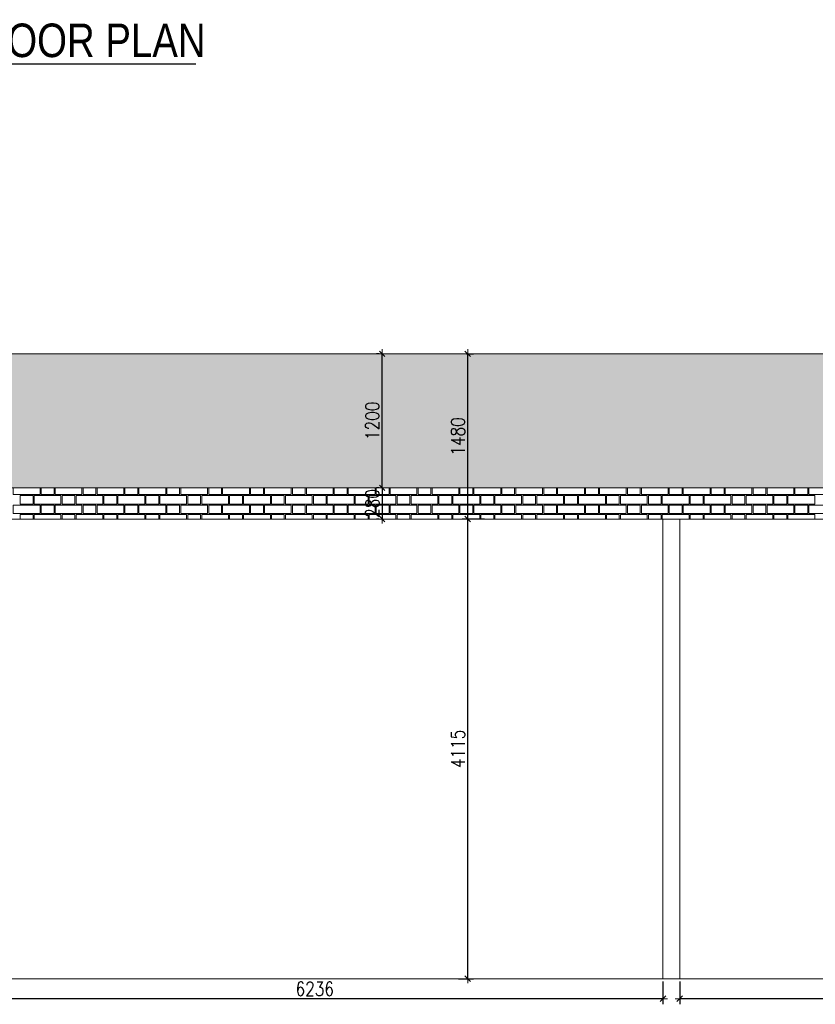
# Model space of a CAD drawing. Header units: millimetres. Extents: x 365044 to 878822, y -384447 to -241456.
# Tile 18 of 65: x 629472 to 636597, y -384084 to -375269. Entities that reach past the tile are written whole.
import ezdxf
from ezdxf.enums import TextEntityAlignment as Align

# ---------------------------------------------------------------- set-up
doc = ezdxf.new("R2010")
doc.units = ezdxf.units.MM
doc.header["$PDMODE"] = 99
doc.linetypes.add('CENTER', pattern=[2, 1.25, -0.25, 0.25, -0.25])
doc.layers.get('Defpoints').update_dxf_attribs({"color": 250})
for name, color, linetype, lineweight in [('4', 4, 'Continuous', 9), ('A-DIM', 7, 'Continuous', 13), ('A-TEXT', 7, 'Continuous', 9)]:
    doc.layers.add(name, color=color, linetype=linetype, lineweight=lineweight)
doc.layers.add('A-HATCH', color=9, linetype='Continuous', lineweight=0, true_color=0x808080)
for name, color, linetype in [('ARTAG', 241, 'Continuous'), ('CENTER', 8, 'CENTER'), ('XR-DOOR$0$DOOR HATCH', 252, 'Continuous')]:
    doc.layers.add(name, color=color, linetype=linetype)
doc.styles.add('AB_EN', font='arial.ttf')
doc.styles.add('Arial Narrow', font='ARIALN.TTF', dxfattribs={"height": 476.25})
doc.styles.add('G1', font='arial.ttf', dxfattribs={"width": 0.8})
doc.styles.add('L1', font='simplex.shx', dxfattribs={"width": 0.8})
doc.dimstyles.new('copy 1 TO 50', dxfattribs={"dimscale": 50, "dimtxt": 2.5, "dimasz": 0.02, "dimexe": 1, "dimexo": 0.5, "dimgap": 0.5, "dimtad": 1, "dimdec": 0, "dimzin": 0, "dimdsep": 46, "dimtxsty": 'L1', "dimblk": '$0$$0$$1$new block', "dimcen": 0, "dimdle": 1, "dimclrd": 6, "dimclre": 6, "dimclrt": 7, "dimadec": 0, "dimazin": 0, "dimtfac": 2.5, "dimtdec": 0, "dimtix": 1, "dimtmove": 1, "dimatfit": 3, "dimldrblk": 'OPEN30', "dimfxl": 6, "dimtolj": 1, "dimtzin": 0, "dimarcsym": 0})

# ---------------------------------------------------------------- blocks, each defined once
blk = doc.blocks.new('*U10')
at = {"layer": 'ARTAG', "color": 3}
for q in [(-0.01, 0.35), (205.8, 0.35)]:
    blk.add_line((13.57, 0.35), q, dxfattribs=at)
blk.add_circle((6.78, 0.35), 6.79, dxfattribs=at)
at = {"layer": 'ARTAG', "color": 1, "style": 'G1', "width": 0.8}
for tag, height, p in [('S', 4, (6.93, 1.55)), ('1', 2.5, (6.93, -3.45))]:
    blk.add_attdef(tag, text='', height=height, dxfattribs=at).set_placement(p, align=Align.CENTER)
at = {"layer": 'ARTAG', "color": 1, "style": 'AB_EN'}
for tag, p, height in [('ELEVATION', (14.69, 1.55), 4), ('SCALE1:10', (15.09, -3.45), 2.5)]:
    blk.add_attdef(tag, p, '', height=height, dxfattribs=at)
blk = doc.blocks.new('$0$$0$$1$new block')
at = {"color": 3}
for p, q in [((40, 0), (-40, 0)), ((24.7, 24.7), (-24.7, -24.7)), ((0, 40), (0, -40))]:
    blk.add_line(p, q, dxfattribs=at)
blk = doc.blocks.new('*D418')
at = {"layer": 'A-DIM', "color": 6, "linetype": 'Continuous', "lineweight": -2, "transparency": 16777216}
for p, q in [((635382.6, -383880), (635382.6, -384084.4)), ((641857.6, -383880), (641857.6, -384084.4))]:
    blk.add_line(p, q, dxfattribs=at)
at = {"layer": 'A-DIM', "color": 6, "lineweight": -2, "transparency": 16777216}
blk.add_line((641856.6, -384034.4), (635383.6, -384034.4), dxfattribs=at)
at = {"layer": 'Defpoints', "color": 0, "transparency": 16777216}
for p in [(635382.6, -383855), (641857.6, -383855), (635382.6, -384034.4)]:
    blk.add_point(p, dxfattribs=at)
at = {"layer": 'A-DIM', "color": 6, "lineweight": -2, "transparency": 16777216, "rotation": 180}
blk.add_blockref('$0$$0$$1$new block', (635382.6, -384034.4), dxfattribs=at)
at = {"layer": 'A-DIM', "color": 6, "lineweight": -2, "transparency": 16777216}
blk.add_blockref('$0$$0$$1$new block', (641857.6, -384034.4), dxfattribs=at)
at = {"layer": 'A-DIM', "color": 7, "lineweight": -3, "transparency": 16777216, "insert": (638620.1, -383946.9), "char_height": 125, "attachment_point": 5, "style": 'L1'}
blk.add_mtext('\\A1;6475', dxfattribs=at)
blk = doc.blocks.new('_Open30')
at = {"color": 0, "linetype": 'ByBlock', "lineweight": -2}
for p, q in [((-1, 0.3), (0, 0)), ((0, 0), (-1, -0.3)), ((0, 0), (-1, 0))]:
    blk.add_line(p, q, dxfattribs=at)
blk = doc.blocks.new('*D419')
at = {"layer": 'A-DIM', "color": 6, "linetype": 'Continuous', "lineweight": -2, "transparency": 16777216}
for p, q in [((628996.6, -383880), (628996.6, -384084.4)), ((635232.6, -383880), (635232.6, -384084.4))]:
    blk.add_line(p, q, dxfattribs=at)
at = {"layer": 'A-DIM', "color": 6, "lineweight": -2, "transparency": 16777216}
blk.add_line((635231.6, -384034.4), (628997.6, -384034.4), dxfattribs=at)
at = {"layer": 'Defpoints', "color": 0, "transparency": 16777216}
for p in [(628996.6, -383855), (635232.6, -383855), (628996.6, -384034.4)]:
    blk.add_point(p, dxfattribs=at)
at = {"layer": 'A-DIM', "color": 6, "lineweight": -2, "transparency": 16777216, "rotation": 180}
blk.add_blockref('$0$$0$$1$new block', (628996.6, -384034.4), dxfattribs=at)
at = {"layer": 'A-DIM', "color": 6, "lineweight": -2, "transparency": 16777216}
blk.add_blockref('$0$$0$$1$new block', (635232.6, -384034.4), dxfattribs=at)
at = {"layer": 'A-DIM', "color": 7, "lineweight": -3, "transparency": 16777216, "insert": (632114.6, -383946.9), "char_height": 125, "attachment_point": 5, "style": 'L1'}
blk.add_mtext('\\A1;6236', dxfattribs=at)
blk = doc.blocks.new('*D424')
at = {"layer": 'A-DIM', "color": 6, "linetype": 'Continuous', "lineweight": -2, "transparency": 16777216}
for p, q in [((633634.6, -379740), (633434.7, -379740)), ((633403.3, -383855), (633534.7, -383855))]:
    blk.add_line(p, q, dxfattribs=at)
at = {"layer": 'A-DIM', "color": 6, "lineweight": -2, "transparency": 16777216}
blk.add_line((633484.7, -383854), (633484.7, -379741), dxfattribs=at)
at = {"layer": 'Defpoints', "color": 0, "transparency": 16777216}
for p in [(633484.7, -379740), (633659.6, -379740), (633378.3, -383855)]:
    blk.add_point(p, dxfattribs=at)
at = {"layer": 'A-DIM', "color": 6, "lineweight": -2, "transparency": 16777216}
for p, rotation in [((633484.7, -379740), 90), ((633484.7, -383855), 270)]:
    blk.add_blockref('$0$$0$$1$new block', p, dxfattribs=dict(at, rotation=rotation))
at = {"layer": 'A-DIM', "color": 7, "lineweight": -3, "transparency": 16777216, "insert": (633397.2, -381797.5), "char_height": 125, "attachment_point": 5, "rotation": 90, "style": 'L1'}
blk.add_mtext('\\A1;4115', dxfattribs=at)
blk = doc.blocks.new('*D425')
at = {"layer": 'A-DIM', "color": 6, "linetype": 'Continuous', "lineweight": -2, "transparency": 16777216}
for p, q in [((633474.7, -378260), (633534.7, -378260)), ((633634.6, -379740), (633434.7, -379740))]:
    blk.add_line(p, q, dxfattribs=at)
at = {"layer": 'A-DIM', "color": 6, "lineweight": -2, "transparency": 16777216}
blk.add_line((633484.7, -379739), (633484.7, -378261), dxfattribs=at)
at = {"layer": 'Defpoints', "color": 0, "transparency": 16777216}
for p in [(633449.7, -378260), (633484.7, -378260), (633659.6, -379740)]:
    blk.add_point(p, dxfattribs=at)
at = {"layer": 'A-DIM', "color": 6, "lineweight": -2, "transparency": 16777216}
for p, rotation in [((633484.7, -378260), 90), ((633484.7, -379740), 270)]:
    blk.add_blockref('$0$$0$$1$new block', p, dxfattribs=dict(at, rotation=rotation))
at = {"layer": 'A-DIM', "color": 7, "lineweight": -3, "transparency": 16777216, "insert": (633397.2, -379000), "char_height": 125, "attachment_point": 5, "rotation": 90, "style": 'L1'}
blk.add_mtext('\\A1;1480', dxfattribs=at)
blk = doc.blocks.new('*D428')
at = {"layer": 'A-DIM', "color": 6, "linetype": 'Continuous', "lineweight": -2, "transparency": 16777216}
for p, q in [((632692.7, -378260), (632667.7, -378260)), ((632692.7, -379460), (632667.7, -379460))]:
    blk.add_line(p, q, dxfattribs=at)
at = {"layer": 'A-DIM', "color": 6, "lineweight": -2, "transparency": 16777216}
blk.add_line((632717.7, -379459), (632717.7, -378261), dxfattribs=at)
at = {"layer": 'Defpoints', "color": 0, "transparency": 16777216}
for p in [(632717.7, -378260), (632717.7, -378260), (632717.7, -379460)]:
    blk.add_point(p, dxfattribs=at)
at = {"layer": 'A-DIM', "color": 6, "lineweight": -2, "transparency": 16777216}
for p, rotation in [((632717.7, -378260), 90), ((632717.7, -379460), 270)]:
    blk.add_blockref('$0$$0$$1$new block', p, dxfattribs=dict(at, rotation=rotation))
at = {"layer": 'A-DIM', "color": 7, "lineweight": -3, "transparency": 16777216, "insert": (632630.2, -378860), "char_height": 125, "attachment_point": 5, "rotation": 90, "style": 'L1'}
blk.add_mtext('\\A1;1200', dxfattribs=at)
blk = doc.blocks.new('*D432')
at = {"layer": 'A-DIM', "color": 6, "linetype": 'Continuous', "lineweight": -2, "transparency": 16777216}
for p, q in [((632692.7, -379460), (632667.7, -379460)), ((632692.7, -379740), (632667.7, -379740))]:
    blk.add_line(p, q, dxfattribs=at)
at = {"layer": 'A-DIM', "color": 6, "lineweight": -2, "transparency": 16777216}
for p, q in [((632717.7, -379459), (632717.7, -379458)), ((632717.7, -379460), (632717.7, -379740)), ((632717.7, -379741), (632717.7, -379742))]:
    blk.add_line(p, q, dxfattribs=at)
at = {"layer": 'Defpoints', "color": 0, "transparency": 16777216}
for p in [(632717.7, -379460), (632717.7, -379740), (632717.7, -379740)]:
    blk.add_point(p, dxfattribs=at)
at = {"layer": 'A-DIM', "color": 6, "lineweight": -2, "transparency": 16777216}
for p, rotation in [((632717.7, -379460), 270), ((632717.7, -379740), 90)]:
    blk.add_blockref('$0$$0$$1$new block', p, dxfattribs=dict(at, rotation=rotation))
at = {"layer": 'A-DIM', "color": 7, "lineweight": -3, "transparency": 16777216, "insert": (632630.2, -379600), "char_height": 125, "attachment_point": 5, "rotation": 90, "style": 'L1'}
blk.add_mtext('\\A1;280', dxfattribs=at)

msp = doc.modelspace()

# ---------------------------------------------------------------- hatches: boundary and pattern name
h = msp.add_hatch()
h.set_pattern_fill('GRASS', color=82, scale=5)
h.set_pattern_definition([(90, (-374965.555, 370325.62), (-89.802561, 89.802561), [23.8125, -155.792622]), (45, (-374965.56, 370325.62), (-89.802561, 89.802561), [23.8125, -103.1875]), (135, (-374965.56, 370325.62), (-89.802561, -89.802561), [23.8125, -103.1875])])
h.paths.add_polyline_path([(627796.6, -378260), (648294.6, -378260), (648294.6, -379460), (612579.6, -379460), (612579.6, -378860), (627796.6, -378860)])

# ---------------------------------------------------------------- linework, layer by layer
at = {"layer": '4', "ltscale": 80}
for p, q in [((627796.6, -378260), (648294.6, -378260)), ((612579.6, -379460), (648294.6, -379460)), ((628996.6, -379740), (643454.6, -379740)), ((635232.6, -383855), (635232.6, -379740)), ((635382.6, -383855), (635382.6, -379740)), ((627796.6, -383855), (648294.6, -383855))]:
    msp.add_line(p, q, dxfattribs=at)
at = {"layer": 'A-HATCH'}
for points in [[(629654.6, -379460), (629654.6, -379520), (629414.6, -379520), (629414.6, -379460)], [(629779.6, -379460), (629779.6, -379520), (629664.6, -379520), (629664.6, -379460)], [(630029.6, -379460), (630029.6, -379520), (629789.6, -379520), (629789.6, -379460)], [(630154.6, -379460), (630154.6, -379520), (630039.6, -379520), (630039.6, -379460)], [(630404.6, -379460), (630404.6, -379520), (630164.6, -379520), (630164.6, -379460)], [(630529.6, -379460), (630529.6, -379520), (630414.6, -379520), (630414.6, -379460)], [(630779.6, -379460), (630779.6, -379520), (630539.6, -379520), (630539.6, -379460)], [(630904.6, -379460), (630904.6, -379520), (630789.6, -379520), (630789.6, -379460)], [(631154.6, -379460), (631154.6, -379520), (630914.6, -379520), (630914.6, -379460)], [(631279.6, -379460), (631279.6, -379520), (631164.6, -379520), (631164.6, -379460)], [(631529.6, -379460), (631529.6, -379520), (631289.6, -379520), (631289.6, -379460)], [(631654.6, -379460), (631654.6, -379520), (631539.6, -379520), (631539.6, -379460)], [(631904.6, -379460), (631904.6, -379520), (631664.6, -379520), (631664.6, -379460)], [(632029.6, -379460), (632029.6, -379520), (631914.6, -379520), (631914.6, -379460)], [(632279.6, -379460), (632279.6, -379520), (632039.6, -379520), (632039.6, -379460)], [(632404.6, -379460), (632404.6, -379520), (632289.6, -379520), (632289.6, -379460)], [(632654.6, -379460), (632654.6, -379520), (632414.6, -379520), (632414.6, -379460)], [(632779.6, -379460), (632779.6, -379520), (632664.6, -379520), (632664.6, -379460)], [(633029.6, -379460), (633029.6, -379520), (632789.6, -379520), (632789.6, -379460)], [(633154.6, -379460), (633154.6, -379520), (633039.6, -379520), (633039.6, -379460)], [(633404.6, -379460), (633404.6, -379520), (633164.6, -379520), (633164.6, -379460)], [(633529.6, -379460), (633529.6, -379520), (633414.6, -379520), (633414.6, -379460)], [(633779.6, -379460), (633779.6, -379520), (633539.6, -379520), (633539.6, -379460)], [(633904.6, -379460), (633904.6, -379520), (633789.6, -379520), (633789.6, -379460)], [(634154.6, -379460), (634154.6, -379520), (633914.6, -379520), (633914.6, -379460)], [(634279.6, -379460), (634279.6, -379520), (634164.6, -379520), (634164.6, -379460)], [(634529.6, -379460), (634529.6, -379520), (634289.6, -379520), (634289.6, -379460)], [(634654.6, -379460), (634654.6, -379520), (634539.6, -379520), (634539.6, -379460)], [(634904.6, -379460), (634904.6, -379520), (634664.6, -379520), (634664.6, -379460)], [(635029.6, -379460), (635029.6, -379520), (634914.6, -379520), (634914.6, -379460)], [(635279.6, -379460), (635279.6, -379520), (635039.6, -379520), (635039.6, -379460)], [(635404.6, -379460), (635404.6, -379520), (635289.6, -379520), (635289.6, -379460)], [(635654.6, -379460), (635654.6, -379520), (635414.6, -379520), (635414.6, -379460)], [(635779.6, -379460), (635779.6, -379520), (635664.6, -379520), (635664.6, -379460)], [(636029.6, -379460), (636029.6, -379520), (635789.6, -379520), (635789.6, -379460)], [(636154.6, -379460), (636154.6, -379520), (636039.6, -379520), (636039.6, -379460)], [(636404.6, -379460), (636404.6, -379520), (636164.6, -379520), (636164.6, -379460)], [(636529.6, -379460), (636529.6, -379520), (636414.6, -379520), (636414.6, -379460)], [(636779.6, -379460), (636779.6, -379520), (636539.6, -379520), (636539.6, -379460)], [(629477.1, -379740), (629477.1, -379700), (629592.1, -379700), (629592.1, -379740)], [(629602.1, -379740), (629602.1, -379700), (629842.1, -379700), (629842.1, -379740)], [(629852.1, -379740), (629852.1, -379700), (629967.1, -379700), (629967.1, -379740)], [(629977.1, -379740), (629977.1, -379700), (630217.1, -379700), (630217.1, -379740)], [(630227.1, -379740), (630227.1, -379700), (630342.1, -379700), (630342.1, -379740)], [(630352.1, -379740), (630352.1, -379700), (630592.1, -379700), (630592.1, -379740)], [(630602.1, -379740), (630602.1, -379700), (630717.1, -379700), (630717.1, -379740)], [(630727.1, -379740), (630727.1, -379700), (630967.1, -379700), (630967.1, -379740)], [(630977.1, -379740), (630977.1, -379700), (631092.1, -379700), (631092.1, -379740)], [(631102.1, -379740), (631102.1, -379700), (631342.1, -379700), (631342.1, -379740)], [(631352.1, -379740), (631352.1, -379700), (631467.1, -379700), (631467.1, -379740)], [(631477.1, -379740), (631477.1, -379700), (631717.1, -379700), (631717.1, -379740)], [(631727.1, -379740), (631727.1, -379700), (631842.1, -379700), (631842.1, -379740)], [(631852.1, -379740), (631852.1, -379700), (632092.1, -379700), (632092.1, -379740)], [(632102.1, -379740), (632102.1, -379700), (632217.1, -379700), (632217.1, -379740)], [(632227.1, -379740), (632227.1, -379700), (632467.1, -379700), (632467.1, -379740)], [(632477.1, -379740), (632477.1, -379700), (632592.1, -379700), (632592.1, -379740)], [(632602.1, -379740), (632602.1, -379700), (632842.1, -379700), (632842.1, -379740)], [(632852.1, -379740), (632852.1, -379700), (632967.1, -379700), (632967.1, -379740)], [(632977.1, -379740), (632977.1, -379700), (633217.1, -379700), (633217.1, -379740)], [(633227.1, -379740), (633227.1, -379700), (633342.1, -379700), (633342.1, -379740)], [(633352.1, -379740), (633352.1, -379700), (633592.1, -379700), (633592.1, -379740)], [(633602.1, -379740), (633602.1, -379700), (633717.1, -379700), (633717.1, -379740)], [(633727.1, -379740), (633727.1, -379700), (633967.1, -379700), (633967.1, -379740)], [(633977.1, -379740), (633977.1, -379700), (634092.1, -379700), (634092.1, -379740)], [(634102.1, -379740), (634102.1, -379700), (634342.1, -379700), (634342.1, -379740)], [(634352.1, -379740), (634352.1, -379700), (634467.1, -379700), (634467.1, -379740)], [(634477.1, -379740), (634477.1, -379700), (634717.1, -379700), (634717.1, -379740)], [(634727.1, -379740), (634727.1, -379700), (634842.1, -379700), (634842.1, -379740)], [(634852.1, -379740), (634852.1, -379700), (635092.1, -379700), (635092.1, -379740)], [(635102.1, -379740), (635102.1, -379700), (635217.1, -379700), (635217.1, -379740)], [(635227.1, -379740), (635227.1, -379700), (635467.1, -379700), (635467.1, -379740)], [(635477.1, -379740), (635477.1, -379700), (635592.1, -379700), (635592.1, -379740)], [(635602.1, -379740), (635602.1, -379700), (635842.1, -379700), (635842.1, -379740)], [(635852.1, -379740), (635852.1, -379700), (635967.1, -379700), (635967.1, -379740)], [(635977.1, -379740), (635977.1, -379700), (636217.1, -379700), (636217.1, -379740)], [(636227.1, -379740), (636227.1, -379700), (636342.1, -379700), (636342.1, -379740)], [(636352.1, -379740), (636352.1, -379700), (636592.1, -379700), (636592.1, -379740)]]:
    msp.add_lwpolyline(points, dxfattribs=at)
for points in [[(629477.1, -379530), (629592.1, -379530), (629592.1, -379605), (629477.1, -379605)], [(629602.1, -379530), (629842.1, -379530), (629842.1, -379605), (629602.1, -379605)], [(629852.1, -379530), (629967.1, -379530), (629967.1, -379605), (629852.1, -379605)], [(629977.1, -379530), (630217.1, -379530), (630217.1, -379605), (629977.1, -379605)], [(630227.1, -379530), (630342.1, -379530), (630342.1, -379605), (630227.1, -379605)], [(630352.1, -379530), (630592.1, -379530), (630592.1, -379605), (630352.1, -379605)], [(630602.1, -379530), (630717.1, -379530), (630717.1, -379605), (630602.1, -379605)], [(630727.1, -379530), (630967.1, -379530), (630967.1, -379605), (630727.1, -379605)], [(630977.1, -379530), (631092.1, -379530), (631092.1, -379605), (630977.1, -379605)], [(631102.1, -379530), (631342.1, -379530), (631342.1, -379605), (631102.1, -379605)], [(631352.1, -379530), (631467.1, -379530), (631467.1, -379605), (631352.1, -379605)], [(631477.1, -379530), (631717.1, -379530), (631717.1, -379605), (631477.1, -379605)], [(631727.1, -379530), (631842.1, -379530), (631842.1, -379605), (631727.1, -379605)], [(631852.1, -379530), (632092.1, -379530), (632092.1, -379605), (631852.1, -379605)], [(632102.1, -379530), (632217.1, -379530), (632217.1, -379605), (632102.1, -379605)], [(632227.1, -379530), (632467.1, -379530), (632467.1, -379605), (632227.1, -379605)], [(632477.1, -379530), (632592.1, -379530), (632592.1, -379605), (632477.1, -379605)], [(632602.1, -379530), (632842.1, -379530), (632842.1, -379605), (632602.1, -379605)], [(632852.1, -379530), (632967.1, -379530), (632967.1, -379605), (632852.1, -379605)], [(632977.1, -379530), (633217.1, -379530), (633217.1, -379605), (632977.1, -379605)], [(633227.1, -379530), (633342.1, -379530), (633342.1, -379605), (633227.1, -379605)], [(633352.1, -379530), (633592.1, -379530), (633592.1, -379605), (633352.1, -379605)], [(633602.1, -379530), (633717.1, -379530), (633717.1, -379605), (633602.1, -379605)], [(633727.1, -379530), (633967.1, -379530), (633967.1, -379605), (633727.1, -379605)], [(633977.1, -379530), (634092.1, -379530), (634092.1, -379605), (633977.1, -379605)], [(634102.1, -379530), (634342.1, -379530), (634342.1, -379605), (634102.1, -379605)], [(634352.1, -379530), (634467.1, -379530), (634467.1, -379605), (634352.1, -379605)], [(634477.1, -379530), (634717.1, -379530), (634717.1, -379605), (634477.1, -379605)], [(634727.1, -379530), (634842.1, -379530), (634842.1, -379605), (634727.1, -379605)], [(634852.1, -379530), (635092.1, -379530), (635092.1, -379605), (634852.1, -379605)], [(635102.1, -379530), (635217.1, -379530), (635217.1, -379605), (635102.1, -379605)], [(635227.1, -379530), (635467.1, -379530), (635467.1, -379605), (635227.1, -379605)], [(635477.1, -379530), (635592.1, -379530), (635592.1, -379605), (635477.1, -379605)], [(635602.1, -379530), (635842.1, -379530), (635842.1, -379605), (635602.1, -379605)], [(635852.1, -379530), (635967.1, -379530), (635967.1, -379605), (635852.1, -379605)], [(635977.1, -379530), (636217.1, -379530), (636217.1, -379605), (635977.1, -379605)], [(636227.1, -379530), (636342.1, -379530), (636342.1, -379605), (636227.1, -379605)], [(636352.1, -379530), (636592.1, -379530), (636592.1, -379605), (636352.1, -379605)], [(629414.6, -379615), (629654.6, -379615), (629654.6, -379690), (629414.6, -379690)], [(629664.6, -379615), (629779.6, -379615), (629779.6, -379690), (629664.6, -379690)], [(629789.6, -379615), (630029.6, -379615), (630029.6, -379690), (629789.6, -379690)], [(630039.6, -379615), (630154.6, -379615), (630154.6, -379690), (630039.6, -379690)], [(630164.6, -379615), (630404.6, -379615), (630404.6, -379690), (630164.6, -379690)], [(630414.6, -379615), (630529.6, -379615), (630529.6, -379690), (630414.6, -379690)], [(630539.6, -379615), (630779.6, -379615), (630779.6, -379690), (630539.6, -379690)], [(630789.6, -379615), (630904.6, -379615), (630904.6, -379690), (630789.6, -379690)], [(630914.6, -379615), (631154.6, -379615), (631154.6, -379690), (630914.6, -379690)], [(631164.6, -379615), (631279.6, -379615), (631279.6, -379690), (631164.6, -379690)], [(631289.6, -379615), (631529.6, -379615), (631529.6, -379690), (631289.6, -379690)], [(631539.6, -379615), (631654.6, -379615), (631654.6, -379690), (631539.6, -379690)], [(631664.6, -379615), (631904.6, -379615), (631904.6, -379690), (631664.6, -379690)], [(631914.6, -379615), (632029.6, -379615), (632029.6, -379690), (631914.6, -379690)], [(632039.6, -379615), (632279.6, -379615), (632279.6, -379690), (632039.6, -379690)], [(632289.6, -379615), (632404.6, -379615), (632404.6, -379690), (632289.6, -379690)], [(632414.6, -379615), (632654.6, -379615), (632654.6, -379690), (632414.6, -379690)], [(632664.6, -379615), (632779.6, -379615), (632779.6, -379690), (632664.6, -379690)], [(632789.6, -379615), (633029.6, -379615), (633029.6, -379690), (632789.6, -379690)], [(633039.6, -379615), (633154.6, -379615), (633154.6, -379690), (633039.6, -379690)], [(633164.6, -379615), (633404.6, -379615), (633404.6, -379690), (633164.6, -379690)], [(633414.6, -379615), (633529.6, -379615), (633529.6, -379690), (633414.6, -379690)], [(633539.6, -379615), (633779.6, -379615), (633779.6, -379690), (633539.6, -379690)], [(633789.6, -379615), (633904.6, -379615), (633904.6, -379690), (633789.6, -379690)], [(633914.6, -379615), (634154.6, -379615), (634154.6, -379690), (633914.6, -379690)], [(634164.6, -379615), (634279.6, -379615), (634279.6, -379690), (634164.6, -379690)], [(634289.6, -379615), (634529.6, -379615), (634529.6, -379690), (634289.6, -379690)], [(634539.6, -379615), (634654.6, -379615), (634654.6, -379690), (634539.6, -379690)], [(634664.6, -379615), (634904.6, -379615), (634904.6, -379690), (634664.6, -379690)], [(634914.6, -379615), (635029.6, -379615), (635029.6, -379690), (634914.6, -379690)], [(635039.6, -379615), (635279.6, -379615), (635279.6, -379690), (635039.6, -379690)], [(635289.6, -379615), (635404.6, -379615), (635404.6, -379690), (635289.6, -379690)], [(635414.6, -379615), (635654.6, -379615), (635654.6, -379690), (635414.6, -379690)], [(635664.6, -379615), (635779.6, -379615), (635779.6, -379690), (635664.6, -379690)], [(635789.6, -379615), (636029.6, -379615), (636029.6, -379690), (635789.6, -379690)], [(636039.6, -379615), (636154.6, -379615), (636154.6, -379690), (636039.6, -379690)], [(636164.6, -379615), (636404.6, -379615), (636404.6, -379690), (636164.6, -379690)], [(636414.6, -379615), (636529.6, -379615), (636529.6, -379690), (636414.6, -379690)], [(636539.6, -379615), (636779.6, -379615), (636779.6, -379690), (636539.6, -379690)]]:
    msp.add_lwpolyline(points, close=True, dxfattribs=at)
at = {"layer": 'CENTER', "lineweight": 9, "ltscale": 350}
for p, q in [((609449.5, -378260), (649690.5, -378260)), ((609449.5, -379460), (649690.5, -379460)), ((609449.5, -383855), (649690.5, -383855))]:
    msp.add_line(p, q, dxfattribs=at)

# ---------------------------------------------------------------- block references
at = {"layer": 'XR-DOOR$0$DOOR HATCH', "color": 3}
ref = msp.add_blockref('*U10', (620760, -375680.9), dxfattribs=dict(at, xscale=50, yscale=50, zscale=50))
ref.add_attrib('1', '101.1', dxfattribs={"layer": 'A-TEXT', "height": 150, "style": 'G1'}).set_placement((621106.5, -375853.4), align=Align.CENTER)
ref.add_attrib('ELEVATION', 'ARRIVAL FORECOURT (BLOCK A2 ) TYPICAL FLOOR PLAN', (621494.5, -375603.5), dxfattribs={"layer": 'A-TEXT', "height": 300, "style": 'Arial Narrow'})
ref.add_attrib('SCALE1:10', 'SCALE 1:55', dxfattribs={"layer": 'A-TEXT', "height": 200, "style": 'AB_EN'}).set_placement((621514.7, -375853.4), align=Align.MIDDLE_LEFT)
ref.add_attrib('S', '-', dxfattribs={"layer": 'A-TEXT', "height": 200, "style": 'G1', "width": 0.8}).set_placement((621106.5, -375603.5), align=Align.CENTER)

# ---------------------------------------------------------------- dimensions: what is measured, and where the dimension line sits
at = {"layer": 'A-DIM', "lineweight": -3}
for base, p1, p2, angle, picture, middle in [((632717.7, -378260), (632717.7, -379460), (632717.7, -378260), 90, '*D428', (632630.2, -378860)), ((633484.7, -378260), (633659.6, -379740), (633449.7, -378260), 90, '*D425', (633397.2, -379000)), ((632717.7, -379740), (632717.7, -379460), (632717.7, -379740), 90, '*D432', (632630.2, -379600)), ((633484.7, -379740), (633378.3, -383855), (633659.6, -379740), 90, '*D424', (633397.2, -381797.5)), ((628996.6, -384034.4), (635232.6, -383855), (628996.6, -383855), 180, '*D419', (632114.6, -383946.9)), ((635382.6, -384034.4), (641857.6, -383855), (635382.6, -383855), 180, '*D418', (638620.1, -383946.9))]:
    dim = msp.add_linear_dim(base=base, p1=p1, p2=p2, angle=angle, dimstyle='copy 1 TO 50', dxfattribs=at)
    dim.commit()
    dim.dimension.update_dxf_attribs({"geometry": picture, "text_midpoint": middle})

doc.saveas('drawing.dxf')
